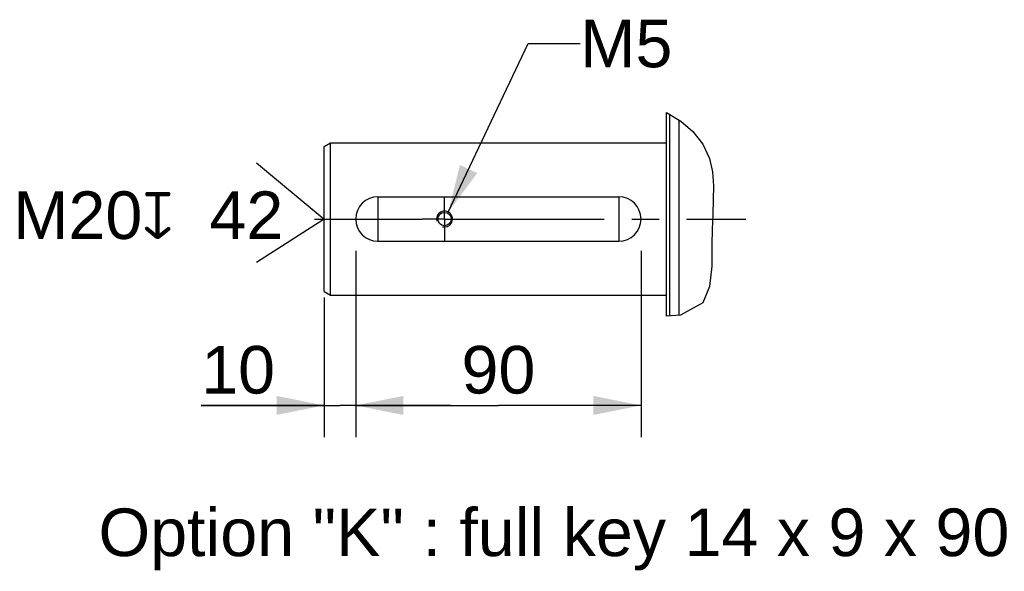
# Model space of a CAD drawing. Header units: millimetres. Extents: x 0 to 420, y 0 to 297.
# Tile 3 of 56: x 93 to 156, y 59 to 93. Entities that reach past the tile are written whole.
import ezdxf

# ---------------------------------------------------------------- set-up
doc = ezdxf.new("R2010")
doc.units = ezdxf.units.MM
doc.header["$LTSCALE"] = 23.1
doc.linetypes.add('CENTER', pattern=[0.6, 0.375, -0.075, 0.075, -0.075])
doc.layers.get('0').update_dxf_attribs({"linetype": 'CONTINUOUS'})
for name, color, linetype in [('AXIS', 7, 'CONTINUOUS'), ('COMPONENTS', 7, 'CONTINUOUS'), ('DETAIL', 7, 'CONTINUOUS'), ('DIMENSION', 7, 'CONTINUOUS')]:
    doc.layers.add(name, color=color, linetype=linetype)
doc.styles.get("Standard").update_dxf_attribs({"font": 'arial.ttf'})
doc.styles.add('TEXTSTYLE_4', font='gdt')
doc.dimstyles.new('DIMSTYLE_8', dxfattribs={"dimtxt": 3, "dimasz": 3, "dimexe": 0.18, "dimexo": 0.0625, "dimgap": 0.09, "dimtad": 1, "dimdec": 3, "dimlfac": 5, "dimdsep": 46, "dimtxsty": 'STANDARD', "dimblk": '_FILLED', "dimblk1": '_FILLED', "dimblk2": '_FILLED', "dimcen": 0.09, "dimadec": 0, "dimazin": 0, "dimtp": 0.2, "dimtm": 0.2, "dimtfac": 1, "dimtdec": 3, "dimtofl": 0, "dimtmove": 0, "dimatfit": 3, "dimldrblk": '_FILLED', "dimfxl": 1, "dimtolj": 1, "dimarcsym": 0})
doc.dimstyles.new('DIMSTYLE_9', dxfattribs={"dimtxt": 3, "dimasz": 3, "dimexe": 0.18, "dimexo": 0.0625, "dimgap": 0.09, "dimtad": 1, "dimdec": 3, "dimlfac": 5, "dimdsep": 46, "dimtxsty": 'STANDARD', "dimblk": '_FILLED', "dimblk1": '_FILLED', "dimblk2": '_FILLED', "dimcen": 0.09, "dimadec": 0, "dimazin": 0, "dimtp": 0.3, "dimtm": 0.3, "dimtfac": 1, "dimtdec": 3, "dimtofl": 0, "dimtmove": 0, "dimatfit": 3, "dimldrblk": '_FILLED', "dimfxl": 1, "dimtolj": 1, "dimarcsym": 0})
doc.dimstyles.get("Standard").update_dxf_attribs({"dimtxt": 3, "dimasz": 3, "dimexe": 0.18, "dimexo": 0.0625, "dimgap": 0.09, "dimtad": 1, "dimdec": 3, "dimdsep": 46, "dimtxsty": 'STANDARD', "dimblk": '_FILLED', "dimblk1": '_FILLED', "dimblk2": '_FILLED', "dimcen": 0.09, "dimadec": 0, "dimazin": 0, "dimtol": 1, "dimtp": 0.001, "dimtm": 0.001, "dimtfac": 1, "dimtdec": 3, "dimtofl": 0, "dimtmove": 0, "dimatfit": 3, "dimldrblk": '_FILLED', "dimfxl": 1, "dimtolj": 1, "dimarcsym": 0})

# ---------------------------------------------------------------- blocks, each defined once
blk = doc.blocks.new('_FILLED')
at = {"color": 0, "linetype": 'BYBLOCK'}
blk.add_solid([(0, 0), (-1, 0.2), (-1, -0.2)], dxfattribs=at)
blk = doc.blocks.new('*D13')
at = {"layer": 'DIMENSION', "color": 2, "linetype": 'CONTINUOUS'}
for p, q in [((114.673, 78.879), (114.673, 67.126)), ((112.673, 75.926), (112.673, 67.126)), ((112.673, 69.126), (104.913, 69.126)), ((104.913, 69.126), (113.673, 69.126)), ((120.673, 69.126), (113.673, 69.126)), ((114.673, 69.126), (120.673, 69.126))]:
    blk.add_line(p, q, dxfattribs=at)
at = {"layer": 'DIMENSION', "color": 2, "linetype": 'CONTINUOUS', "xscale": 3, "yscale": 3, "zscale": 3}
blk.add_blockref('_FILLED', (112.673, 69.126), dxfattribs=at)
at = {"layer": 'DIMENSION', "color": 2, "linetype": 'CONTINUOUS', "xscale": 3, "yscale": 3, "zscale": 3, "rotation": 180}
blk.add_blockref('_FILLED', (114.673, 69.126), dxfattribs=at)
at = {"layer": 'DIMENSION', "color": 2, "linetype": 'CONTINUOUS', "insert": (109.575, 72.876), "char_height": 3, "width": 4.66171, "attachment_point": 3, "line_spacing_factor": 0.9}
blk.add_mtext('10', dxfattribs=at)
blk = doc.blocks.new('*D14')
at = {"layer": 'DIMENSION', "color": 2, "linetype": 'CONTINUOUS'}
for p, q in [((114.673, 78.879), (114.673, 67.126)), ((132.673, 78.879), (132.673, 67.126)), ((114.673, 69.126), (123.673, 69.126)), ((132.673, 69.126), (123.673, 69.126))]:
    blk.add_line(p, q, dxfattribs=at)
at = {"layer": 'DIMENSION', "color": 2, "linetype": 'CONTINUOUS', "xscale": 3, "yscale": 3, "zscale": 3, "rotation": 180}
blk.add_blockref('_FILLED', (114.673, 69.126), dxfattribs=at)
at = {"layer": 'DIMENSION', "color": 2, "linetype": 'CONTINUOUS', "xscale": 3, "yscale": 3, "zscale": 3}
blk.add_blockref('_FILLED', (132.673, 69.126), dxfattribs=at)
at = {"layer": 'DIMENSION', "color": 2, "linetype": 'CONTINUOUS', "insert": (123.673, 72.876), "char_height": 3, "width": 4.66171, "attachment_point": 2, "line_spacing_factor": 0.9}
blk.add_mtext('90', dxfattribs=at)
blk = doc.blocks.new('CENTER_HOLE_ASM_BL5', base_point=(102.86, 81.274))
at = {"layer": 'DETAIL', "color": 2, "linetype": 'CONTINUOUS'}
for p, q in [((108.407, 84.416), (112.673, 80.879)), ((112.673, 80.879), (108.407, 78.132))]:
    blk.add_line(p, q, dxfattribs=at)
for s, p in [('M20', (93.048, 79.621)), ('42', (105.439, 79.621))]:
    blk.add_text(s, height=3, dxfattribs=at).set_placement(p)
at = {"layer": 'DETAIL', "color": 2, "linetype": 'CONTINUOUS', "style": 'TEXTSTYLE_4'}
blk.add_text('x', height=3, dxfattribs=at).set_placement((101.189, 79.621))

msp = doc.modelspace()

# ---------------------------------------------------------------- linework, layer by layer
at = {"color": 7, "linetype": 'CONTINUOUS'}
for p, q in [((134.27682, 87.60387), (135.19238, 87.05875)), ((135.19238, 87.05875), (135.95105, 86.391)), ((135.95105, 86.391), (136.5646, 85.59803)), ((136.5646, 85.59803), (136.98613, 84.70556)), ((136.98613, 84.70556), (137.17627, 83.85753)), ((137.17627, 83.85753), (137.23821, 82.98104)), ((137.23821, 82.98104), (137.22992, 82.10515)), ((137.22992, 82.10515), (137.19873, 81.173)), ((137.19873, 81.173), (137.16698, 80.23771)), ((137.16698, 80.23771), (137.14866, 79.26095)), ((137.14866, 79.26095), (137.13505, 77.91252)), ((137.13505, 77.91252), (137.00105, 76.62746)), ((137.00105, 76.62746), (136.57982, 75.60412)), ((136.57982, 75.60412), (135.1731, 74.8089)), ((135.1731, 74.8089), (134.27682, 74.75015))]:
    msp.add_line(p, q, dxfattribs=at)
at = {"layer": 'AXIS', "color": 2, "linetype": 'CENTER'}
for p, q in [((120.27282, 80.87889), (120.27282, 82.29889)), ((112.05822, 80.87889), (118.85282, 80.87889)), ((120.27282, 80.87889), (118.85282, 80.87889)), ((120.27282, 80.87889), (120.27282, 79.45889)), ((120.27282, 80.87889), (121.69282, 80.87889)), ((121.69282, 80.87889), (139.29174, 80.87889))]:
    msp.add_line(p, q, dxfattribs=at)
at = {"layer": 'COMPONENTS', "color": 7, "linetype": 'CONTINUOUS'}
for p, q in [((134.27682, 74.75015), (134.27682, 87.60387)), ((134.47684, 87.48477), (134.47684, 74.76326)), ((135.07682, 74.80259), (135.07682, 87.12756)), ((112.67282, 85.44795), (113.07282, 85.67889)), ((112.67282, 76.30983), (112.67282, 85.44795)), ((113.07282, 76.07889), (113.07282, 85.67889)), ((113.07282, 85.67889), (134.27682, 85.67889)), ((116.07282, 82.27889), (116.07282, 79.47889)), ((116.07282, 82.27889), (131.27282, 82.27889)), ((131.27282, 82.27889), (131.27282, 79.47889)), ((116.07282, 79.47889), (131.27282, 79.47889)), ((112.67282, 76.30983), (113.07282, 76.07889)), ((113.07282, 76.07889), (134.27682, 76.07889))]:
    msp.add_line(p, q, dxfattribs=at)
msp.add_circle((120.27282, 80.87889), 0.42, dxfattribs=at)
for centre, start, end in [((116.07282, 80.87889), 90, 270), ((131.27282, 80.87889), 270, 90)]:
    msp.add_arc(centre, 1.4, start, end, dxfattribs=at)
at = {"layer": 'COMPONENTS', "color": 2, "linetype": 'CONTINUOUS'}
msp.add_arc((120.27282, 80.87889), 0.5, 255, 195, dxfattribs=at)

# ---------------------------------------------------------------- block references
at = {"layer": 'DETAIL', "color": 2, "linetype": 'CONTINUOUS'}
msp.add_blockref('CENTER_HOLE_ASM_BL5', (102.86019, 81.2738), dxfattribs=at)

# ---------------------------------------------------------------- texts
at = {"layer": 'DETAIL', "color": 2, "linetype": 'CONTINUOUS', "char_height": 3, "attachment_point": 1, "line_spacing_factor": 0.9}
for s, insert, width in [('M5', (128.83169, 93.44624), 5.8104089), ('Option "K" : full key 14 x 9 x 90', (98.43533, 62.6259), 57.401487)]:
    msp.add_mtext(s, dxfattribs=dict(at, insert=insert, width=width))

# ---------------------------------------------------------------- dimensions: what is measured, and where the dimension line sits
at = {"layer": 'DIMENSION', "color": 2, "linetype": 'CONTINUOUS'}
for base, p1, p2, dimstyle, picture, middle in [((114.67282, 69.1259), (112.67282, 75.92562), (114.67282, 78.87889), 'DIMSTYLE_8', '*D13', (102.58253, 71.3759)), ((132.67282, 69.1259), (114.67282, 78.87889), (132.67282, 78.87889), 'DIMSTYLE_9', '*D14', (121.34196, 71.3759))]:
    dim = msp.add_linear_dim(base=base, p1=p1, p2=p2, dimstyle=dimstyle, dxfattribs=at)
    dim.commit()
    dim.dimension.update_dxf_attribs({"geometry": picture, "text_midpoint": middle, "dimtype": 160})

# ---------------------------------------------------------------- leaders
at = {"layer": 'DETAIL', "color": 2, "linetype": 'CONTINUOUS'}
msp.add_leader([(120.50518, 81.32162), (125.55891, 91.94624), (128.83169, 91.94624)], dimstyle='STANDARD', override={"dimtad": 0}, dxfattribs=at)

doc.saveas('drawing.dxf')
